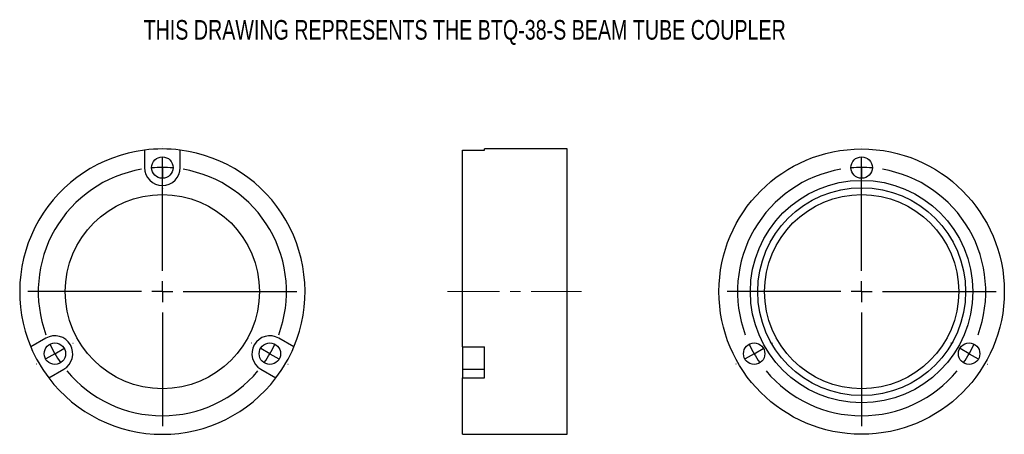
# Model space of a CAD drawing. Header units: inches. Extents: x 0.65 to 10.07, y 2.96 to 6.93.
import ezdxf

# ---------------------------------------------------------------- set-up
doc = ezdxf.new("R2010")
doc.units = ezdxf.units.IN
doc.header["$MEASUREMENT"] = 0
doc.linetypes.add('CENTERX2', pattern=[0.8, 0.5, -0.1, 0.1, -0.1])
doc.layers.add('SLD-0', color=7, linetype='Continuous')
doc.styles.add('SLDTEXTSTYLE0', font='TXT', dxfattribs={"width": 0.75})

# ---------------------------------------------------------------- blocks, each defined once
blk = doc.blocks.new('SW_CENTERMARKSYMBOL_0')
at = {"layer": 'SLD-0', "color": 0}
for p, q in [((1.0284, 1.9812), (1.0284, 1.9837)), ((1.0284, 0.7937), (1.0284, 1.8813)), ((1.0284, 1.7812), (1.0284, 1.8813)), ((1.0284, 1.7812), (1.0284, 1.6812)), ((1.0284, 1.5813), (1.0284, 1.5788)), ((1.0284, 0.5938), (1.0284, 0.6937)), ((0.8284, 0.5938), (-0.2591, 0.5938)), ((1.0284, 0.5938), (0.9284, 0.5938)), ((1.0284, 0.5938), (1.0284, 0.4938)), ((1.0284, 0.5938), (1.1284, 0.5938)), ((1.2284, 0.5938), (2.3159, 0.5938)), ((1.0284, 0.3937), (1.0284, -0.6937)), ((0.1732, 0.1), (0.1754, 0.1013)), ((1.8836, 0.1), (1.8814, 0.1013)), ((0, 0), (-0.0866, -0.05)), ((0, 0), (0.0866, 0.05)), ((2.0568, 0), (1.9702, 0.05)), ((2.0568, 0), (2.1434, -0.05)), ((-0.1732, -0.1), (-0.1754, -0.1013)), ((2.23, -0.1), (2.2322, -0.1013))]:
    blk.add_line(p, q, dxfattribs=at)
for start, end in [(99.64982, 200.35018), (90, 94.82491), (85.17509, 90), (339.64982, 80.35018), (205.17509, 210), (330, 334.82491), (210, 214.82491), (325.17509, 330), (219.64982, 320.35018)]:
    blk.add_arc((1.0284, 0.5938), 1.1875, start, end, dxfattribs=at)
blk = doc.blocks.new('SW_CENTERMARKSYMBOL_1')
at = {"layer": 'SLD-0', "color": 0}
for p, q in [((-1.0284, 1.9812), (-1.0284, 1.9837)), ((-1.0284, 0.7937), (-1.0284, 1.8813)), ((-1.0284, 1.7812), (-1.0284, 1.8813)), ((-1.0284, 1.7812), (-1.0284, 1.6812)), ((-1.0284, 1.5813), (-1.0284, 1.5788)), ((-1.0284, 0.5938), (-1.0284, 0.6937)), ((-1.2284, 0.5938), (-2.3159, 0.5938)), ((-1.0284, 0.5938), (-1.1284, 0.5938)), ((-1.0284, 0.5938), (-1.0284, 0.4938)), ((-1.0284, 0.5938), (-0.9284, 0.5938)), ((-0.8284, 0.5938), (0.2591, 0.5938)), ((-1.0284, 0.3937), (-1.0284, -0.6937)), ((-1.8836, 0.1), (-1.8814, 0.1013)), ((-0.1732, 0.1), (-0.1754, 0.1013)), ((-2.0568, 0), (-2.1434, -0.05)), ((-2.0568, 0), (-1.9702, 0.05)), ((0, 0), (-0.0866, 0.05)), ((0, 0), (0.0866, -0.05)), ((-2.23, -0.1), (-2.2322, -0.1013)), ((0.1732, -0.1), (0.1754, -0.1013))]:
    blk.add_line(p, q, dxfattribs=at)
for start, end in [(99.64982, 200.35018), (90, 94.82491), (85.17509, 90), (339.64982, 80.35018), (205.17509, 210), (210, 214.82491), (330, 334.82491), (325.17509, 330), (219.64982, 320.35018)]:
    blk.add_arc((-1.0284, 0.5938), 1.1875, start, end, dxfattribs=at)

msp = doc.modelspace()

# ---------------------------------------------------------------- linework, layer by layer
at = {"color": 7, "linetype": 'Continuous', "lineweight": 25}
for p, q in [((1.8468, 5.6828), (1.8468, 5.5161)), ((2.1898, 5.5161), (2.1898, 5.6828)), ((4.8906, 3.8001), (4.8906, 5.6828)), ((4.8906, 5.6828), (5.1006, 5.6828)), ((5.8906, 5.6936), (5.1006, 5.6936)), ((5.1006, 5.6828), (5.1006, 5.6936)), ((5.8906, 4.3286), (5.8906, 5.6936)), ((5.8906, 2.9636), (5.8906, 4.3286)), ((0.9042, 3.8834), (0.7598, 3.8001)), ((3.2768, 3.8001), (3.1325, 3.8834)), ((4.8906, 3.8001), (5.1006, 3.8001)), ((4.8906, 3.8001), (4.8906, 3.5863)), ((5.1006, 3.503), (5.1006, 3.8001)), ((0.9313, 3.503), (1.0757, 3.5863)), ((2.961, 3.5863), (3.1053, 3.503)), ((4.8906, 3.5863), (5.1006, 3.5863)), ((4.8906, 3.5863), (4.8906, 3.503)), ((4.8906, 2.9636), (4.8906, 3.503)), ((4.8906, 3.503), (5.1006, 3.503)), ((4.8906, 2.9636), (5.8906, 2.9636))]:
    msp.add_line(p, q, dxfattribs=at)
for centre, radius in [((8.7091, 4.3286), 1.365), ((2.0183, 5.5161), 0.1025), ((8.7091, 5.5161), 0.1025), ((8.7091, 4.3286), 1.0645), ((8.7091, 4.3286), 0.9945), ((2.0183, 4.3286), 0.929), ((8.7091, 4.3286), 0.929), ((0.9899, 3.7349), 0.1025), ((3.0467, 3.7349), 0.1025), ((7.6807, 3.7349), 0.1025), ((9.7375, 3.7349), 0.1025)]:
    msp.add_circle(centre, radius, dxfattribs=at)
for centre, radius, start, end in [((2.0183, 4.3286), 1.365, 97.21778, 202.78222), ((2.0183, 4.3286), 1.365, 82.78222, 97.21778), ((2.0183, 4.3286), 1.365, 337.21778, 82.78222), ((2.0183, 5.5161), 0.1715, 180, 0), ((0.9899, 3.7349), 0.1715, 300, 120), ((3.0467, 3.7349), 0.1715, 60, 240), ((2.0183, 4.3286), 1.365, 202.78222, 217.21778), ((2.0183, 4.3286), 1.365, 322.78222, 337.21778), ((2.0183, 4.3286), 1.365, 217.21778, 322.78222)]:
    msp.add_arc(centre, radius, start, end, dxfattribs=at)
at = {"layer": 'SLD-0', "color": 7, "linetype": 'CENTERX2', "lineweight": 18}
msp.add_line((4.7456, 4.3286), (6.028, 4.3286), dxfattribs=at)

# ---------------------------------------------------------------- block references
at = {"layer": 'SLD-0', "color": 7}
for name, p in [('SW_CENTERMARKSYMBOL_0', (0.9899, 3.7349)), ('SW_CENTERMARKSYMBOL_1', (9.7375, 3.7349))]:
    msp.add_blockref(name, p, dxfattribs=at)

# ---------------------------------------------------------------- texts
at = {"layer": 'SLD-0', "color": 7, "insert": (1.8392, 6.9274), "char_height": 0.1875, "attachment_point": 1, "style": 'SLDTEXTSTYLE0'}
msp.add_mtext('THIS DRAWING REPRESENTS THE BTQ-38-S BEAM TUBE COUPLER', dxfattribs=at)

doc.saveas('drawing.dxf')
